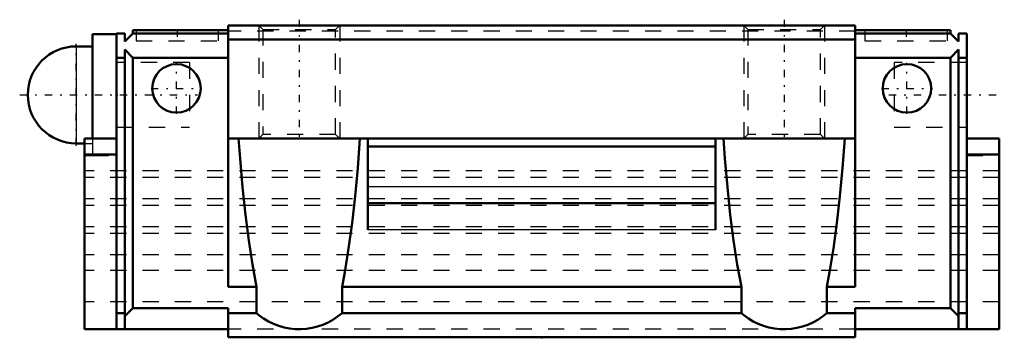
# Model space of a CAD drawing. Header units: millimetres. Extents: x -32.3 to 28.6, y 0 to 19.6.
import ezdxf

# ---------------------------------------------------------------- set-up
doc = ezdxf.new("R2010")
doc.units = ezdxf.units.MM
doc.linetypes.add('Center', pattern=[1.5, 0.45, -0.5, 0.05, -0.5])
doc.linetypes.add('Dashed', pattern=[2, 1, -1])
for name, color, linetype, lineweight in [('2d ConnectionPoints', 7, 'Continuous', 50), ('AM_0', 7, 'Continuous', 50), ('AM_4', 3, 'Continuous', 25), ('AM_5', 3, 'Continuous', 25), ('AM_7', 7, 'Center', 25), ('AM_9', 6, 'Dashed', 25)]:
    doc.layers.add(name, color=color, linetype=linetype, lineweight=lineweight)

# ---------------------------------------------------------------- blocks, each defined once
blk = doc.blocks.new('1_movusmhx2pwh6us4eu4d11sdo________0_in_HSR15C1SS_GK__BLOCK_1PB1021B__0')
at = {"layer": 'AM_0'}
for p, q in [((-26.3, 18.75), (-27.8, 18.75)), ((-27.8, 18.75), (-27.8, 12.3)), ((-27.8, 18), (-28.8, 18)), ((-28.8, 12), (-28.3, 12))]:
    blk.add_line(p, q, dxfattribs=at)
blk.add_arc((-28.8, 15), 3, 90, 270, dxfattribs=at)
at = {"layer": 'AM_4'}
blk.add_line((-28.8, 18), (-28.8, 12), dxfattribs=at)
at = {"layer": 'AM_7'}
for p, q in [((-28.8, 11.85), (-28.8, 18.15)), ((-32.3, 15), (-21.3, 15))]:
    blk.add_line(p, q, dxfattribs=at)
at = {"layer": 'AM_9'}
for p, q in [((-21.8, 17), (-26.3, 17)), ((-21.8, 17), (-21.8, 13)), ((-26.3, 13), (-21.8, 13)), ((-27.8, 12.3), (-27.8, 11.25)), ((-28.3, 12), (-27.8, 12)), ((-27.8, 11.25), (-26.3, 11.25))]:
    blk.add_line(p, q, dxfattribs=at)
blk = doc.blocks.new('2_HSR15CSSPB1021B11_S_0_in_HSR15C1SS_GK__BLOCK_1PB1021B__0')
at = {"layer": 'AM_0'}
for p, q in [((-25.3, 18.8), (-25.3, 19)), ((-25.3, 19), (-19.4, 19)), ((-19.4, 19.3), (-19.4, 3.122)), ((19.4, 19.3), (-19.4, 19.3)), ((19.4, 19.3), (19.4, 3.122)), ((25.3, 19), (19.4, 19)), ((25.3, 18.8), (25.3, 19)), ((-26.3, 0.5), (-26.3, 18.8)), ((-25.8, 18.8), (-26.3, 18.8)), ((-25.8, 18.3), (-25.3, 18.8)), ((-25.8, 18.8), (-25.8, 18.3)), ((-19.4, 18.8), (-25.3, 18.8)), ((19.4, 18.42), (-19.4, 18.42)), ((19.4, 18.8), (25.3, 18.8)), ((25.8, 18.3), (25.3, 18.8)), ((25.8, 18.8), (26.3, 18.8)), ((25.8, 18.8), (25.8, 18.3)), ((26.3, 0.5), (26.3, 18.8)), ((-25.8, 17.8), (-25.8, 0.5)), ((-25.3, 17.3), (-25.8, 17.8)), ((25.3, 17.3), (25.8, 17.8)), ((25.8, 17.8), (25.8, 0.5)), ((-25.8, 17.3), (-26.3, 17.3)), ((-19.4, 17.3), (-25.3, 17.3)), ((-25.3, 17.3), (-25.3, 1.8)), ((19.4, 17.3), (25.3, 17.3)), ((25.3, 17.3), (25.3, 1.8)), ((25.8, 17.3), (26.3, 17.3)), ((-28.3, 12.3), (-26.3, 12.3)), ((-28.3, 12.3), (-28.3, 0.5)), ((19.4, 12.3), (-19.4, 12.3)), ((-10.75, 12.3), (-10.75, 6.647)), ((10.75, 12.3), (10.75, 6.647)), ((28.3, 12.3), (26.3, 12.3)), ((28.3, 12.3), (28.3, 0.5)), ((10.75, 11.8), (-10.75, 11.8)), ((-28.3, 11.3), (-26.3, 11.3)), ((28.3, 11.3), (26.3, 11.3)), ((10.75, 8.3), (-10.75, 8.3)), ((-17.646, 3.122), (-19.4, 3.122)), ((-17.646, 1.5), (-17.646, 3.122)), ((12.354, 3.122), (-12.354, 3.122)), ((-12.354, 3.122), (-12.354, 1.5)), ((12.354, 1.5), (12.354, 3.122)), ((17.646, 3.122), (17.646, 1.5)), ((19.4, 3.122), (17.646, 3.122)), ((-26.3, 1.5), (-25.8, 1.5)), ((-25.8, 1.3), (-25.3, 1.8)), ((-19.4, 1.8), (-25.3, 1.8)), ((-19.4, 1.8), (-19.4, 0)), ((-17.646, 1.5), (-19.4, 1.5)), ((12.354, 1.5), (-12.354, 1.5)), ((19.4, 1.5), (17.646, 1.5)), ((19.4, 1.8), (19.4, 0)), ((19.4, 1.8), (25.3, 1.8)), ((25.8, 1.3), (25.3, 1.8)), ((26.3, 1.5), (25.8, 1.5)), ((-19.4, 0.5), (-28.3, 0.5)), ((19.4, 0), (-19.4, 0)), ((19.4, 0.5), (28.3, 0.5))]:
    blk.add_line(p, q, dxfattribs=at)
for points in [[(-17.646, 3.122), (-17.897, 4.495), (-18.127, 5.986), (-18.332, 7.585), (-18.512, 9.28), (-18.666, 11.058), (-18.754, 12.3)], [(-11.246, 12.3), (-11.381, 10.474), (-11.543, 8.722), (-11.732, 7.057), (-11.945, 5.491), (-12.182, 4.037), (-12.354, 3.122)], [(12.354, 3.122), (12.103, 4.495), (11.873, 5.986), (11.668, 7.585), (11.488, 9.28), (11.334, 11.058), (11.246, 12.3)], [(18.754, 12.3), (18.619, 10.474), (18.457, 8.722), (18.268, 7.057), (18.055, 5.491), (17.818, 4.037), (17.646, 3.122)], [(-12.354, 1.5), (-12.626, 1.281), (-12.915, 1.086), (-13.221, 0.917), (-13.54, 0.776), (-13.87, 0.663), (-14.209, 0.579), (-14.553, 0.525), (-14.902, 0.501), (-15.25, 0.508), (-15.597, 0.545), (-15.94, 0.612), (-16.275, 0.709), (-16.601, 0.834), (-16.914, 0.988), (-17.213, 1.168), (-17.495, 1.373), (-17.646, 1.5)], [(17.646, 1.5), (17.374, 1.281), (17.085, 1.086), (16.779, 0.917), (16.46, 0.776), (16.13, 0.663), (15.791, 0.579), (15.447, 0.525), (15.098, 0.501), (14.75, 0.508), (14.403, 0.545), (14.06, 0.612), (13.725, 0.709), (13.399, 0.834), (13.086, 0.988), (12.787, 1.168), (12.505, 1.373), (12.354, 1.5)]]:
    blk.add_lwpolyline(points, dxfattribs=at)
for centre in [(-22.6, 15.4), (22.6, 15.4)]:
    blk.add_circle(centre, 1.5, dxfattribs=at)
at = {"layer": 'AM_4'}
for p, q in [((10.75, 9.3), (-10.75, 9.3)), ((10.75, 6.647), (-10.75, 6.647))]:
    blk.add_line(p, q, dxfattribs=at)
at = {"layer": 'AM_5', "linetype": 'Dashed'}
for p, q in [((-17.5, 19.3), (-17.5, 12.3)), ((-12.5, 19.3), (-12.5, 12.3)), ((12.5, 19.3), (12.5, 12.3)), ((17.5, 19.3), (17.5, 12.3))]:
    blk.add_line(p, q, dxfattribs=at)
at = {"layer": 'AM_7'}
for p, q in [((-15, 19.65), (-15, 11.95)), ((15, 19.65), (15, 11.95)), ((-22.55, 19.032), (-22.55, 18.317)), ((22.55, 19.032), (22.55, 18.317)), ((-22.6, 13.825), (-22.6, 16.975)), ((22.6, 13.825), (22.6, 16.975)), ((-24.175, 15.4), (-21.025, 15.4)), ((21.025, 15.4), (24.175, 15.4)), ((21.475, 15), (28.625, 15))]:
    blk.add_line(p, q, dxfattribs=at)
at = {"layer": 'AM_9'}
for p, q in [((-25.1, 19), (-25.1, 18.35)), ((-20, 18.35), (-20, 19)), ((19.4, 18.93), (-19.4, 18.93)), ((-17.5, 19.3), (-17.25, 19.05)), ((-17.25, 19.05), (-17.25, 12.55)), ((-17.25, 19.05), (-12.75, 19.05)), ((-12.75, 19.05), (-12.5, 19.3)), ((-12.75, 12.55), (-12.75, 19.05)), ((12.5, 19.3), (12.75, 19.05)), ((12.75, 19.05), (12.75, 12.55)), ((12.75, 19.05), (17.25, 19.05)), ((17.25, 19.05), (17.5, 19.3)), ((17.25, 12.55), (17.25, 19.05)), ((20, 19), (20, 18.35)), ((25.1, 18.35), (25.1, 19)), ((-25.1, 18.35), (-20, 18.35)), ((20, 18.35), (25.1, 18.35)), ((-21.8, 17), (-26.3, 17)), ((-21.8, 17), (-21.8, 13)), ((26.3, 17), (21.8, 17)), ((21.8, 17), (21.8, 13)), ((-26.3, 13), (-21.8, 13)), ((21.8, 13), (26.3, 13)), ((-17.25, 12.55), (-17.5, 12.3)), ((-12.75, 12.55), (-17.25, 12.55)), ((-12.5, 12.3), (-12.75, 12.55)), ((12.75, 12.55), (12.5, 12.3)), ((17.25, 12.55), (12.75, 12.55)), ((17.5, 12.3), (17.25, 12.55)), ((-28.3, 11.249), (-26.3, 11.249)), ((26.3, 11.249), (28.3, 11.249)), ((28.3, 10.3), (-28.3, 10.3)), ((28.3, 9.895), (-28.3, 9.895)), ((28.3, 8.568), (-28.3, 8.568)), ((28.3, 8.15), (-28.3, 8.15)), ((28.3, 6.84), (-28.3, 6.84)), ((28.3, 6.425), (-28.3, 6.425)), ((28.3, 5.095), (-28.3, 5.095)), ((28.3, 4.14), (-28.3, 4.14)), ((28.3, 2.2), (-28.3, 2.2)), ((19.4, 0.5), (-19.4, 0.5))]:
    blk.add_line(p, q, dxfattribs=at)

msp = doc.modelspace()

# ---------------------------------------------------------------- linework, layer by layer
at = {"layer": '2d ConnectionPoints'}
for p in [(-26.3, 15), (26.3, 15), (0, 0)]:
    msp.add_point(p, dxfattribs=at)

# ---------------------------------------------------------------- block references
for name in ['2_HSR15CSSPB1021B11_S_0_in_HSR15C1SS_GK__BLOCK_1PB1021B__0', '1_movusmhx2pwh6us4eu4d11sdo________0_in_HSR15C1SS_GK__BLOCK_1PB1021B__0']:
    msp.add_blockref(name, (0, 0))

doc.saveas('drawing.dxf')
